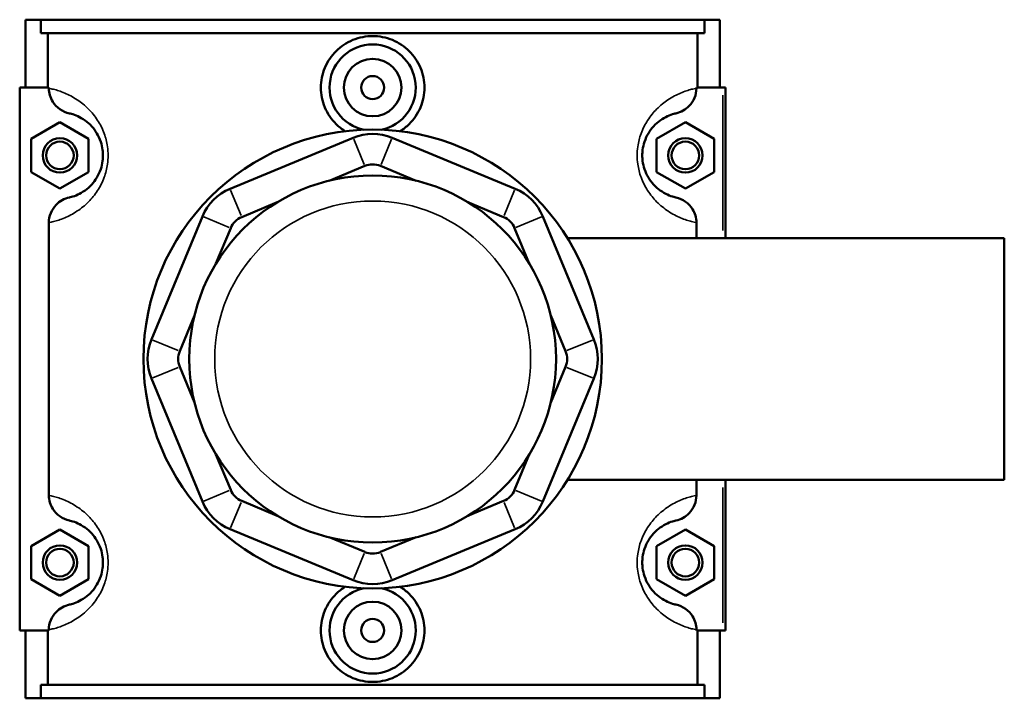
# Model space of a CAD drawing. Header units: inches. Extents: x 0.1 to 46.2, y -0.2 to 46.7.
# Tile 7 of 8: x 15.5 to 22.2, y 31.5 to 36.1. Entities that reach past the tile are written whole.
import ezdxf

# ---------------------------------------------------------------- set-up
doc = ezdxf.new("R2010")
doc.units = ezdxf.units.IN
doc.header["$MEASUREMENT"] = 0
doc.layers.add('Visible (ANSI)', color=7, linetype='Continuous', lineweight=50)
doc.layers.add('Visible Narrow (ANSI)', color=7, linetype='Continuous', lineweight=35)

msp = doc.modelspace()

# ---------------------------------------------------------------- linework, layer by layer
at = {"layer": 'Visible (ANSI)'}
for p, q in [((15.5246, 35.6842), (15.5246, 36.1492)), ((15.5246, 36.1492), (15.6308, 36.1492)), ((15.6308, 36.1492), (20.1783, 36.1492)), ((15.6308, 36.0562), (15.6308, 36.1492)), ((20.1783, 36.1492), (20.1783, 36.0562)), ((20.1783, 36.1492), (20.2846, 36.1492)), ((20.2846, 35.6842), (20.2846, 36.1492)), ((20.1783, 36.0562), (15.6308, 36.0562)), ((15.677, 36.0562), (15.677, 35.6842)), ((20.1321, 35.6842), (20.1321, 36.0562)), ((15.6851, 35.6842), (15.4852, 35.6842)), ((15.4852, 35.6842), (15.4852, 31.9642)), ((15.6851, 35.6842), (15.6851, 35.6794)), ((20.124, 35.6794), (20.124, 35.6842)), ((20.124, 35.6842), (20.3042, 35.6842)), ((20.3042, 35.6842), (20.3239, 35.6842)), ((20.3239, 34.6529), (20.3239, 35.6842)), ((15.5639, 35.3328), (15.7608, 35.4465)), ((15.7608, 35.4465), (15.9576, 35.3328)), ((20.0483, 35.4465), (19.8515, 35.3328)), ((20.2452, 35.3328), (20.0483, 35.4465)), ((15.5639, 35.1055), (15.5639, 35.3328)), ((15.9576, 35.3328), (15.9576, 35.1055)), ((17.7709, 35.3403), (16.927, 34.9907)), ((18.8821, 34.9907), (18.0382, 35.3403)), ((19.8515, 35.3328), (19.8515, 35.1055)), ((20.2452, 35.1055), (20.2452, 35.3328)), ((15.7608, 34.9919), (15.5639, 35.1055)), ((15.9576, 35.1055), (15.7608, 34.9919)), ((17.6072, 35.0457), (17.8511, 35.1467)), ((17.958, 35.1467), (18.2019, 35.0457)), ((19.8515, 35.1055), (20.0483, 34.9919)), ((20.0483, 34.9919), (20.2452, 35.1055)), ((17.0072, 34.7972), (17.2511, 34.8982)), ((18.558, 34.8982), (18.8019, 34.7972)), ((16.738, 34.8017), (16.3885, 33.9578)), ((19.4207, 33.9578), (19.0711, 34.8017)), ((15.6851, 34.759), (15.6851, 32.8894)), ((16.8306, 34.4776), (16.9316, 34.7216)), ((18.8775, 34.7216), (18.9786, 34.4776)), ((20.124, 34.6529), (20.124, 34.759)), ((19.2397, 34.6529), (22.2346, 34.6529)), ((22.2346, 32.9955), (22.2346, 34.6529)), ((16.582, 33.8777), (16.6831, 34.1216)), ((19.126, 34.1216), (19.2271, 33.8777)), ((16.6831, 33.5268), (16.582, 33.7707)), ((19.2271, 33.7707), (19.126, 33.5268)), ((16.3885, 33.6906), (16.738, 32.8466)), ((19.0711, 32.8466), (19.4207, 33.6906)), ((16.9316, 32.9268), (16.8306, 33.1708)), ((18.9786, 33.1708), (18.8775, 32.9268)), ((19.2397, 32.9955), (22.2346, 32.9955)), ((20.124, 32.8894), (20.124, 32.9955)), ((20.3239, 31.9642), (20.3239, 32.9955)), ((17.2511, 32.7502), (17.0072, 32.8512)), ((18.8019, 32.8512), (18.558, 32.7502)), ((15.5639, 32.5428), (15.7608, 32.6565)), ((15.7608, 32.6565), (15.9576, 32.5428)), ((16.927, 32.6577), (17.7709, 32.3081)), ((17.8511, 32.5017), (17.6072, 32.6027)), ((18.2019, 32.6027), (17.958, 32.5017)), ((18.0382, 32.3081), (18.8821, 32.6577)), ((20.0483, 32.6565), (19.8515, 32.5428)), ((20.2452, 32.5428), (20.0483, 32.6565)), ((15.5639, 32.3155), (15.5639, 32.5428)), ((15.9576, 32.5428), (15.9576, 32.3155)), ((19.8515, 32.5428), (19.8515, 32.3155)), ((20.2452, 32.3155), (20.2452, 32.5428)), ((15.7608, 32.2019), (15.5639, 32.3155)), ((15.9576, 32.3155), (15.7608, 32.2019)), ((19.8515, 32.3155), (20.0483, 32.2019)), ((20.0483, 32.2019), (20.2452, 32.3155)), ((15.4852, 31.9642), (15.6851, 31.9642)), ((15.5246, 31.4992), (15.5246, 31.9642)), ((15.677, 31.9642), (15.677, 31.5922)), ((15.6851, 31.969), (15.6851, 31.9642)), ((20.124, 31.9642), (20.124, 31.969)), ((20.3042, 31.9642), (20.124, 31.9642)), ((20.1321, 31.5922), (20.1321, 31.9642)), ((20.2846, 31.4992), (20.2846, 31.9642)), ((20.3239, 31.9642), (20.3042, 31.9642)), ((20.1783, 31.5922), (15.6308, 31.5922)), ((15.6308, 31.4992), (15.6308, 31.5922)), ((20.1783, 31.5922), (20.1783, 31.4992)), ((15.6308, 31.4992), (15.5246, 31.4992)), ((15.6308, 31.4992), (20.1783, 31.4992)), ((20.2846, 31.4992), (20.1783, 31.4992))]:
    msp.add_line(p, q, dxfattribs=at)
for centre, radius in [((17.9046, 35.6842), 0.1969), ((17.9046, 35.6842), 0.0787), ((17.9046, 33.8242), 1.5715), ((15.7608, 35.2192), 0.1181), ((15.7608, 35.2192), 0.0945), ((20.0483, 35.2192), 0.1181), ((20.0483, 35.2192), 0.0945), ((17.9046, 33.8242), 1.2572), ((15.7608, 32.4292), 0.1181), ((20.0483, 32.4292), 0.1181), ((15.7608, 32.4292), 0.0945), ((20.0483, 32.4292), 0.0945), ((17.9046, 31.9642), 0.1969), ((17.9046, 31.9642), 0.0787)]:
    msp.add_circle(centre, radius, dxfattribs=at)
for centre, radius, start, end in [((17.9046, 35.6842), 0.2953, 281.25207, 258.74793), ((17.9046, 35.0177), 0.3492, 67.5, 112.5), ((17.9046, 35.0177), 0.1397, 67.5, 112.5), ((17.0606, 34.6681), 0.3492, 112.5, 157.5), ((18.7485, 34.6681), 0.3492, 22.5, 67.5), ((17.0606, 34.6681), 0.1397, 112.5, 157.5), ((18.7485, 34.6681), 0.1397, 22.5, 67.5), ((16.7111, 33.8242), 0.3492, 157.5, 202.5), ((19.098, 33.8242), 0.3492, 337.5, 22.5), ((16.7111, 33.8242), 0.1397, 157.5, 202.5), ((19.098, 33.8242), 0.1397, 337.5, 22.5), ((17.0606, 32.9803), 0.1397, 202.5, 247.5), ((18.7485, 32.9803), 0.1397, 292.5, 337.5), ((17.0606, 32.9803), 0.3492, 202.5, 247.5), ((18.7485, 32.9803), 0.3492, 292.5, 337.5), ((17.9046, 32.6307), 0.1397, 247.5, 292.5), ((17.9046, 32.6307), 0.3492, 247.5, 292.5), ((17.9046, 31.9642), 0.2953, 101.25207, 78.74793)]:
    msp.add_arc(centre, radius, start, end, dxfattribs=at)
for points, knots in [([(17.7172, 35.3844), (17.6938, 35.3989), (17.6725, 35.4159), (17.6223, 35.4655), (17.5949, 35.5051), (17.5584, 35.5922), (17.5493, 35.6396), (17.5493, 35.7288), (17.5584, 35.7762), (17.5949, 35.8633), (17.6223, 35.9029), (17.6854, 35.9654), (17.7253, 35.9924), (17.8126, 36.0282), (17.8601, 36.037), (17.9491, 36.037), (17.9965, 36.0282), (18.0838, 35.9924), (18.1237, 35.9654), (18.1868, 35.9029), (18.2143, 35.8633), (18.2508, 35.7762), (18.2598, 35.7288), (18.2598, 35.6842)], [1.835834, 1.835834, 1.835834, 1.835834, 2.035297, 2.035297, 2.374881, 2.374881, 2.714465, 2.714465, 3.054049, 3.054049, 3.393633, 3.393633, 3.732665, 3.732665, 4.071698, 4.071698, 4.41073, 4.41073, 4.749762, 4.749762, 5.089346, 5.089346, 5.42893, 5.42893, 5.42893, 5.42893]), ([(15.6851, 35.6794), (15.6851, 35.6632), (15.6874, 35.6471), (15.6964, 35.616), (15.7031, 35.6012), (15.7242, 35.5674), (15.7407, 35.5501), (15.7798, 35.5225), (15.8021, 35.5126), (15.8257, 35.5073)], [-0.6114062, -0.6114062, -0.6114062, -0.6114062, -0.4880421, -0.4880421, -0.3645154, -0.3645154, -0.184164, -0.184164, 0, 0, 0, 0]), ([(18.2598, 35.6842), (18.2598, 35.6396), (18.2508, 35.5922), (18.2143, 35.5051), (18.1868, 35.4655), (18.1367, 35.4159), (18.1153, 35.3989), (18.0919, 35.3844)], [0, 0, 0, 0, 0.339584, 0.339584, 0.679168, 0.679168, 0.8786311, 0.8786311, 0.8786311, 0.8786311]), ([(19.9834, 35.5073), (20.0006, 35.5111), (20.0171, 35.5174), (20.0479, 35.5345), (20.062, 35.5453), (20.0901, 35.5742), (20.1027, 35.5933), (20.1196, 35.635), (20.124, 35.6571), (20.124, 35.6794)], [-0.6108027, -0.6108027, -0.6108027, -0.6108027, -0.4770763, -0.4770763, -0.3427203, -0.3427203, -0.1698946, -0.1698946, 0, 0, 0, 0]), ([(15.8257, 35.5073), (15.8299, 35.5063), (15.8345, 35.5052), (15.8519, 35.5004), (15.8668, 35.4954), (15.8989, 35.4807), (15.9158, 35.4715), (15.9483, 35.448), (15.9636, 35.435), (15.9911, 35.4049), (16.0033, 35.389), (16.0245, 35.3535), (16.0336, 35.3344), (16.0466, 35.2956), (16.0511, 35.2766), (16.0552, 35.2445), (16.0561, 35.2318), (16.0561, 35.2192), (16.0561, 35.2066), (16.0552, 35.1939), (16.0511, 35.1618), (16.0466, 35.1428), (16.0336, 35.104), (16.0245, 35.0849), (16.0033, 35.0494), (15.9911, 35.0335), (15.9636, 35.0034), (15.9483, 34.9904), (15.9158, 34.9669), (15.8989, 34.9577), (15.8668, 34.943), (15.8519, 34.938), (15.8345, 34.9332), (15.8299, 34.9321), (15.8257, 34.9311)], [0.553667, 0.553667, 0.553667, 0.553667, 0.778803, 0.778803, 1.345193, 1.345193, 1.851654, 1.851654, 2.262205, 2.262205, 2.595706, 2.595706, 2.893033, 2.893033, 3.138035, 3.138035, 3.291162, 3.291162, 3.291162, 3.444288, 3.444288, 3.689291, 3.689291, 3.986618, 3.986618, 4.320119, 4.320119, 4.73067, 4.73067, 5.237131, 5.237131, 5.803521, 5.803521, 6.028657, 6.028657, 6.028657, 6.028657]), ([(19.9834, 34.9311), (19.9792, 34.9321), (19.9746, 34.9332), (19.9572, 34.938), (19.9423, 34.943), (19.9102, 34.9577), (19.8934, 34.9669), (19.8609, 34.9904), (19.8456, 35.0034), (19.8181, 35.0335), (19.8058, 35.0494), (19.7846, 35.0849), (19.7755, 35.104), (19.7625, 35.1428), (19.758, 35.1618), (19.7539, 35.1939), (19.7531, 35.2066), (19.7531, 35.2192), (19.7531, 35.2318), (19.7539, 35.2445), (19.758, 35.2766), (19.7625, 35.2956), (19.7755, 35.3344), (19.7846, 35.3535), (19.8058, 35.389), (19.8181, 35.4049), (19.8456, 35.435), (19.8609, 35.448), (19.8934, 35.4715), (19.9102, 35.4807), (19.9423, 35.4954), (19.9572, 35.5004), (19.9746, 35.5052), (19.9792, 35.5063), (19.9834, 35.5073)], [0.553665, 0.553665, 0.553665, 0.553665, 0.7788, 0.7788, 1.345189, 1.345189, 1.851653, 1.851653, 2.262204, 2.262204, 2.595705, 2.595705, 2.893032, 2.893032, 3.138034, 3.138034, 3.291161, 3.291161, 3.291161, 3.444287, 3.444287, 3.689289, 3.689289, 3.986616, 3.986616, 4.320117, 4.320117, 4.730668, 4.730668, 5.237133, 5.237133, 5.803522, 5.803522, 6.028656, 6.028656, 6.028656, 6.028656]), ([(15.8257, 34.9311), (15.8085, 34.9273), (15.792, 34.921), (15.7613, 34.9039), (15.7471, 34.8931), (15.719, 34.8642), (15.7065, 34.8451), (15.6895, 34.8034), (15.6851, 34.7813), (15.6851, 34.759)], [-0.6108027, -0.6108027, -0.6108027, -0.6108027, -0.4770763, -0.4770763, -0.3427203, -0.3427203, -0.1698946, -0.1698946, 0, 0, 0, 0]), ([(20.124, 34.759), (20.124, 34.7752), (20.1217, 34.7913), (20.1127, 34.8224), (20.106, 34.8372), (20.0849, 34.871), (20.0684, 34.8883), (20.0294, 34.9159), (20.007, 34.9258), (19.9834, 34.9311)], [-0.6114062, -0.6114062, -0.6114062, -0.6114062, -0.4880421, -0.4880421, -0.3645154, -0.3645154, -0.184164, -0.184164, 0, 0, 0, 0]), ([(15.6851, 32.8894), (15.6851, 32.8732), (15.6874, 32.8571), (15.6964, 32.826), (15.7031, 32.8112), (15.7242, 32.7774), (15.7407, 32.7601), (15.7798, 32.7325), (15.8021, 32.7226), (15.8257, 32.7173)], [-0.6114062, -0.6114062, -0.6114062, -0.6114062, -0.4880421, -0.4880421, -0.3645154, -0.3645154, -0.184164, -0.184164, 0, 0, 0, 0]), ([(19.9834, 32.7173), (20.0006, 32.7211), (20.0171, 32.7274), (20.0479, 32.7445), (20.062, 32.7553), (20.0901, 32.7842), (20.1027, 32.8033), (20.1196, 32.845), (20.124, 32.8671), (20.124, 32.8894)], [-0.6108027, -0.6108027, -0.6108027, -0.6108027, -0.4770763, -0.4770763, -0.3427203, -0.3427203, -0.1698946, -0.1698946, 0, 0, 0, 0]), ([(15.8257, 32.7173), (15.8299, 32.7163), (15.8345, 32.7152), (15.8519, 32.7104), (15.8668, 32.7054), (15.8989, 32.6907), (15.9158, 32.6815), (15.9483, 32.658), (15.9636, 32.645), (15.9911, 32.6149), (16.0033, 32.599), (16.0245, 32.5635), (16.0336, 32.5444), (16.0466, 32.5056), (16.0511, 32.4866), (16.0552, 32.4545), (16.0561, 32.4418), (16.0561, 32.4292), (16.0561, 32.4166), (16.0552, 32.4039), (16.0511, 32.3718), (16.0466, 32.3528), (16.0336, 32.314), (16.0245, 32.2949), (16.0033, 32.2594), (15.9911, 32.2435), (15.9636, 32.2134), (15.9483, 32.2004), (15.9158, 32.1769), (15.8989, 32.1677), (15.8668, 32.153), (15.8519, 32.148), (15.8345, 32.1432), (15.8299, 32.1421), (15.8257, 32.1411)], [0.553667, 0.553667, 0.553667, 0.553667, 0.778802, 0.778802, 1.345192, 1.345192, 1.851654, 1.851654, 2.262205, 2.262205, 2.595706, 2.595706, 2.893033, 2.893033, 3.138035, 3.138035, 3.291162, 3.291162, 3.291162, 3.444288, 3.444288, 3.689291, 3.689291, 3.986618, 3.986618, 4.320119, 4.320119, 4.730669, 4.730669, 5.237132, 5.237132, 5.803522, 5.803522, 6.028657, 6.028657, 6.028657, 6.028657]), ([(19.9834, 32.1411), (19.9792, 32.1421), (19.9746, 32.1432), (19.9572, 32.148), (19.9423, 32.153), (19.9102, 32.1677), (19.8934, 32.1769), (19.8609, 32.2004), (19.8456, 32.2134), (19.8181, 32.2435), (19.8058, 32.2594), (19.7846, 32.2949), (19.7755, 32.314), (19.7625, 32.3528), (19.758, 32.3718), (19.7539, 32.4039), (19.7531, 32.4166), (19.7531, 32.4292), (19.7531, 32.4418), (19.7539, 32.4545), (19.758, 32.4866), (19.7625, 32.5056), (19.7755, 32.5444), (19.7846, 32.5635), (19.8058, 32.599), (19.8181, 32.6149), (19.8456, 32.645), (19.8609, 32.658), (19.8934, 32.6815), (19.9102, 32.6907), (19.9423, 32.7054), (19.9572, 32.7104), (19.9746, 32.7152), (19.9792, 32.7163), (19.9834, 32.7173)], [0.553334, 0.553334, 0.553334, 0.553334, 0.778454, 0.778454, 1.344832, 1.344832, 1.851325, 1.851325, 2.261878, 2.261878, 2.595374, 2.595374, 2.892701, 2.892701, 3.137703, 3.137703, 3.29083, 3.29083, 3.29083, 3.443956, 3.443956, 3.688958, 3.688958, 3.986285, 3.986285, 4.319781, 4.319781, 4.730334, 4.730334, 5.236827, 5.236827, 5.803205, 5.803205, 6.028325, 6.028325, 6.028325, 6.028325]), ([(18.2598, 31.9642), (18.2598, 31.9196), (18.2508, 31.8722), (18.2143, 31.7851), (18.1868, 31.7455), (18.1237, 31.683), (18.0838, 31.656), (17.9965, 31.6202), (17.9491, 31.6114), (17.8601, 31.6114), (17.8126, 31.6202), (17.7253, 31.656), (17.6854, 31.683), (17.6223, 31.7455), (17.5949, 31.7851), (17.5584, 31.8722), (17.5493, 31.9196), (17.5493, 31.9642), (17.5493, 32.0088), (17.5584, 32.0562), (17.5949, 32.1433), (17.6223, 32.1829), (17.6725, 32.2325), (17.6938, 32.2495), (17.7172, 32.2639)], [2.714465, 2.714465, 2.714465, 2.714465, 3.054049, 3.054049, 3.393633, 3.393633, 3.732665, 3.732665, 4.071698, 4.071698, 4.41073, 4.41073, 4.749762, 4.749762, 5.089346, 5.089346, 5.42893, 5.42893, 5.42893, 5.768514, 5.768514, 6.108098, 6.108098, 6.307561, 6.307561, 6.307561, 6.307561]), ([(18.0919, 32.2639), (18.1153, 32.2495), (18.1367, 32.2325), (18.1868, 32.1829), (18.2143, 32.1433), (18.2508, 32.0562), (18.2598, 32.0088), (18.2598, 31.9642)], [1.835834, 1.835834, 1.835834, 1.835834, 2.0352971, 2.0352971, 2.3748811, 2.3748811, 2.7144651, 2.7144651, 2.7144651, 2.7144651]), ([(15.8257, 32.1411), (15.8085, 32.1373), (15.792, 32.131), (15.7613, 32.1139), (15.7471, 32.1031), (15.719, 32.0742), (15.7065, 32.0551), (15.6895, 32.0134), (15.6851, 31.9913), (15.6851, 31.969)], [-0.6108027, -0.6108027, -0.6108027, -0.6108027, -0.4770763, -0.4770763, -0.3427203, -0.3427203, -0.1698946, -0.1698946, 0, 0, 0, 0]), ([(20.124, 31.969), (20.124, 31.9852), (20.1217, 32.0013), (20.1127, 32.0324), (20.106, 32.0472), (20.0849, 32.081), (20.0684, 32.0983), (20.0294, 32.1259), (20.007, 32.1358), (19.9834, 32.1411)], [-0.6114062, -0.6114062, -0.6114062, -0.6114062, -0.4880421, -0.4880421, -0.3645154, -0.3645154, -0.184164, -0.184164, 0, 0, 0, 0])]:
    msp.add_open_spline(points, degree=3, knots=knots, dxfattribs=at)
at = {"layer": 'Visible Narrow (ANSI)'}
for p, q in [((20.3042, 35.6326), (20.3042, 34.7045)), ((17.8471, 35.1564), (17.7749, 35.3306)), ((17.962, 35.1564), (18.0342, 35.3306)), ((16.931, 34.9811), (17.0032, 34.8068)), ((18.8059, 34.8068), (18.8781, 34.9811)), ((16.9219, 34.7256), (16.7477, 34.7977)), ((18.8872, 34.7256), (19.0614, 34.7977)), ((16.5724, 33.8817), (16.3981, 33.9538)), ((19.2368, 33.8817), (19.411, 33.9538)), ((16.5724, 33.7667), (16.3981, 33.6946)), ((19.2368, 33.7667), (19.411, 33.6946)), ((20.3042, 32.9439), (20.3042, 32.0158)), ((16.9219, 32.9228), (16.7477, 32.8507)), ((18.8872, 32.9228), (19.0614, 32.8507)), ((17.0032, 32.8416), (16.931, 32.6673)), ((18.8059, 32.8416), (18.8781, 32.6673)), ((17.8471, 32.492), (17.7749, 32.3178)), ((17.962, 32.492), (18.0342, 32.3178))]:
    msp.add_line(p, q, dxfattribs=at)
msp.add_circle((17.9046, 33.8242), 1.0826, dxfattribs=at)
for points, knots in [([(15.6851, 34.759), (15.6947, 34.7609), (15.7055, 34.7632), (15.7392, 34.7718), (15.7649, 34.7796), (15.8202, 34.803), (15.8493, 34.8177), (15.9053, 34.8551), (15.9317, 34.8758), (15.9791, 34.9237), (16.0002, 34.9489), (16.0367, 35.0055), (16.0524, 35.0359), (16.0749, 35.0977), (16.0827, 35.1279), (16.0898, 35.179), (16.0912, 35.1991), (16.0912, 35.2192), (16.0912, 35.2393), (16.0898, 35.2594), (16.0827, 35.3105), (16.0749, 35.3407), (16.0524, 35.4025), (16.0367, 35.4329), (16.0002, 35.4895), (15.9791, 35.5147), (15.9317, 35.5626), (15.9053, 35.5833), (15.8493, 35.6207), (15.8202, 35.6353), (15.7649, 35.6588), (15.7392, 35.6666), (15.7055, 35.6752), (15.6947, 35.6775), (15.6851, 35.6794)], [-6.12408, -6.12408, -6.12408, -6.12408, -5.803521, -5.803521, -5.237131, -5.237131, -4.73067, -4.73067, -4.320119, -4.320119, -3.986618, -3.986618, -3.689291, -3.689291, -3.444288, -3.444288, -3.291162, -3.291162, -3.291162, -3.138035, -3.138035, -2.893033, -2.893033, -2.595706, -2.595706, -2.262205, -2.262205, -1.851654, -1.851654, -1.345193, -1.345193, -0.778803, -0.778803, -0.458244, -0.458244, -0.458244, -0.458244]), ([(20.124, 35.6794), (20.1145, 35.6775), (20.1036, 35.6752), (20.0699, 35.6666), (20.0442, 35.6588), (19.9889, 35.6353), (19.9598, 35.6207), (19.9038, 35.5833), (19.8774, 35.5626), (19.83, 35.5147), (19.8089, 35.4895), (19.7724, 35.4329), (19.7567, 35.4025), (19.7342, 35.3407), (19.7265, 35.3105), (19.7194, 35.2594), (19.7179, 35.2393), (19.7179, 35.2192), (19.7179, 35.1991), (19.7194, 35.179), (19.7265, 35.1279), (19.7342, 35.0977), (19.7567, 35.0359), (19.7724, 35.0055), (19.8089, 34.9489), (19.83, 34.9237), (19.8774, 34.8758), (19.9038, 34.8551), (19.9598, 34.8177), (19.9889, 34.803), (20.0442, 34.7796), (20.0699, 34.7718), (20.1036, 34.7632), (20.1145, 34.7609), (20.124, 34.759)], [-6.124078, -6.124078, -6.124078, -6.124078, -5.803522, -5.803522, -5.237133, -5.237133, -4.730668, -4.730668, -4.320117, -4.320117, -3.986616, -3.986616, -3.689289, -3.689289, -3.444287, -3.444287, -3.291161, -3.291161, -3.291161, -3.138034, -3.138034, -2.893032, -2.893032, -2.595705, -2.595705, -2.262204, -2.262204, -1.851653, -1.851653, -1.345189, -1.345189, -0.7788, -0.7788, -0.458243, -0.458243, -0.458243, -0.458243]), ([(15.6851, 31.969), (15.6947, 31.9709), (15.7055, 31.9732), (15.7392, 31.9818), (15.7649, 31.9896), (15.8202, 32.013), (15.8493, 32.0277), (15.9053, 32.0651), (15.9317, 32.0858), (15.9791, 32.1337), (16.0002, 32.1589), (16.0367, 32.2155), (16.0524, 32.2459), (16.0749, 32.3077), (16.0827, 32.3379), (16.0898, 32.389), (16.0912, 32.4091), (16.0912, 32.4292), (16.0912, 32.4493), (16.0898, 32.4694), (16.0827, 32.5205), (16.0749, 32.5507), (16.0524, 32.6125), (16.0367, 32.6429), (16.0002, 32.6995), (15.9791, 32.7247), (15.9317, 32.7726), (15.9053, 32.7933), (15.8493, 32.8307), (15.8202, 32.8453), (15.7649, 32.8688), (15.7392, 32.8766), (15.7055, 32.8852), (15.6947, 32.8875), (15.6851, 32.8894)], [-6.124079, -6.124079, -6.124079, -6.124079, -5.803522, -5.803522, -5.237132, -5.237132, -4.730669, -4.730669, -4.320119, -4.320119, -3.986618, -3.986618, -3.689291, -3.689291, -3.444288, -3.444288, -3.291162, -3.291162, -3.291162, -3.138035, -3.138035, -2.893033, -2.893033, -2.595706, -2.595706, -2.262205, -2.262205, -1.851654, -1.851654, -1.345192, -1.345192, -0.778802, -0.778802, -0.458244, -0.458244, -0.458244, -0.458244]), ([(20.124, 32.8894), (20.1145, 32.8875), (20.1036, 32.8852), (20.0699, 32.8766), (20.0442, 32.8688), (19.9889, 32.8453), (19.9598, 32.8307), (19.9038, 32.7933), (19.8774, 32.7726), (19.83, 32.7247), (19.8089, 32.6995), (19.7724, 32.6429), (19.7567, 32.6125), (19.7342, 32.5507), (19.7265, 32.5205), (19.7194, 32.4694), (19.7179, 32.4493), (19.7179, 32.4292), (19.7179, 32.4091), (19.7194, 32.389), (19.7265, 32.3379), (19.7342, 32.3077), (19.7567, 32.2459), (19.7724, 32.2155), (19.8089, 32.1589), (19.83, 32.1337), (19.8774, 32.0858), (19.9038, 32.0651), (19.9598, 32.0277), (19.9889, 32.013), (20.0442, 31.9896), (20.0699, 31.9818), (20.1036, 31.9732), (20.1145, 31.9709), (20.124, 31.969)], [-6.123747, -6.123747, -6.123747, -6.123747, -5.803205, -5.803205, -5.236827, -5.236827, -4.730334, -4.730334, -4.319781, -4.319781, -3.986285, -3.986285, -3.688958, -3.688958, -3.443956, -3.443956, -3.29083, -3.29083, -3.29083, -3.137703, -3.137703, -2.892701, -2.892701, -2.595374, -2.595374, -2.261878, -2.261878, -1.851325, -1.851325, -1.344832, -1.344832, -0.778454, -0.778454, -0.457912, -0.457912, -0.457912, -0.457912])]:
    msp.add_open_spline(points, degree=3, knots=knots, dxfattribs=at)

doc.saveas('drawing.dxf')
